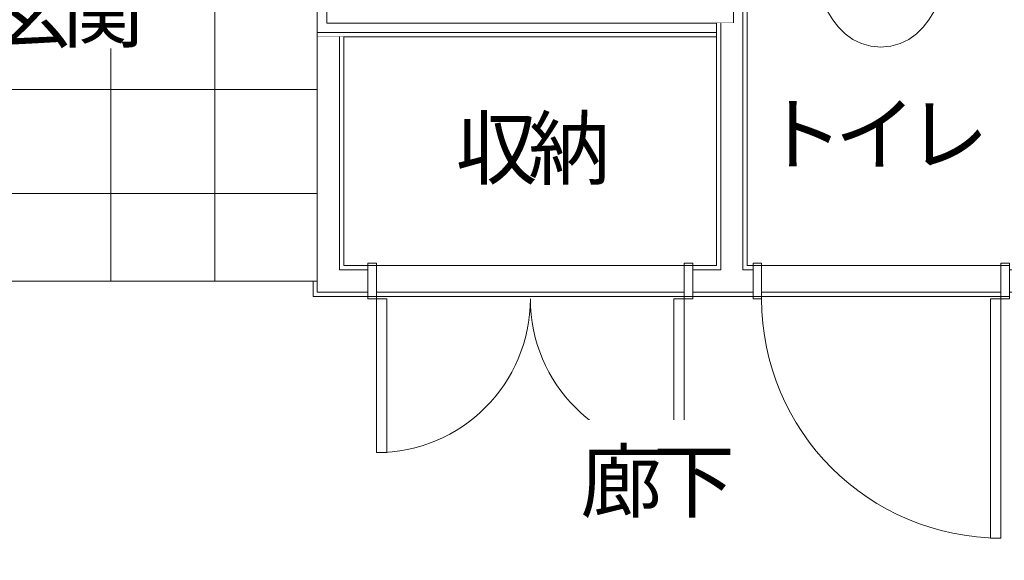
# Model space of a CAD drawing. Header units: millimetres. Extents: x -38341 to 3709, y -10682 to 48718.
# Tile 72 of 118: x -8496 to -5616, y 41598 to 43181. Entities that reach past the tile are written whole.
import ezdxf

# ---------------------------------------------------------------- set-up
doc = ezdxf.new("R2010")
doc.units = ezdxf.units.MM
doc.header["$LTSCALE"] = 50
for name, color, linetype, lineweight in [('02モデリング-01スペース-2名前', 7, 'Continuous', 5), ('02モデリング-03スラブ-仕上げ', 7, 'Continuous', 5), ('02モデリング-03スラブ-仕上げ_ハッチング', 7, 'Continuous', 5), ('02モデリング-04壁-内部', 7, 'Continuous', 5), ('02モデリング-04壁-内部_ハッチング', 7, 'Continuous', 5), ('02モデリング-04壁-外部', 7, 'Continuous', 5), ('02モデリング-04壁-外部_ハッチング', 7, 'Continuous', 5), ('02モデリング-07建具-木製', 7, 'Continuous', 5), ('02モデリング-07建具-木製_ハッチング', 7, 'Continuous', 5), ('02モデリング-07建具-鋼製', 7, 'Continuous', 5), ('02モデリング-07建具-鋼製_ハッチング', 7, 'Continuous', 5), ('03構成要素-2壁-PB', 7, 'Continuous', 5), ('03構成要素-2壁-PB_ハッチング', 7, 'Continuous', 5), ('08設備機器-便器', 7, 'Continuous', 5), ('08設備機器-便器_ハッチング', 7, 'Continuous', 5), ('一般', 7, 'Continuous', 5), ('一般_ハッチング', 7, 'Continuous', 5)]:
    doc.layers.add(name, color=color, linetype=linetype, lineweight=lineweight)
doc.styles.add('PT Sans Narrow', font='PTSans.ttc')
doc.styles.get("Standard").update_dxf_attribs({"font": 'txt', "bigfont": 'BIGFONT.SHX'})
pattern_1 = [(0, (0, 0), (2e-14, -304.8), []), (-90, (0, 0), (304.8, 0), [])]

# ---------------------------------------------------------------- blocks, each defined once
blk = doc.blocks.new('グループ-230')
at = {"color": 255, "linetype": 'Continuous', "lineweight": 5, "transparency": 33554687}
blk.add_wipeout([(6367.5, 7477.5), (7482.5, 7477.5), (7482.5, 6782.5), (7400.6, 6782.5), (7400.6, 6717.5), (6450.6, 6717.5), (6450.6, 6782.5), (6367.5, 6782.5)], dxfattribs=at).dxf.layer = '02モデリング-03スラブ-仕上げ_ハッチング'
at = {"layer": '02モデリング-03スラブ-仕上げ', "color": 7, "linetype": 'Continuous', "lineweight": 5, "transparency": 33554687, "flags": 128}
blk.add_lwpolyline([(6367.5, 7477.5), (7482.5, 7477.5), (7482.5, 6782.5), (7400.6, 6782.5), (7400.6, 6717.5), (6450.6, 6717.5), (6450.6, 6782.5), (6367.5, 6782.5)], close=True, dxfattribs=at)
at = {"color": 255, "linetype": 'Continuous', "lineweight": 5, "transparency": 33554687}
blk.add_wipeout([(6367.5, 7477.5), (7482.5, 7477.5), (7482.5, 6782.5), (7400.6, 6782.5), (7400.6, 6717.5), (6450.6, 6717.5), (6450.6, 6782.5), (6367.5, 6782.5)], dxfattribs=at).dxf.layer = '02モデリング-03スラブ-仕上げ_ハッチング'
at = {"layer": '02モデリング-03スラブ-仕上げ', "color": 7, "linetype": 'Continuous', "lineweight": 5, "transparency": 33554687, "flags": 128}
blk.add_lwpolyline([(6367.5, 7477.5), (7482.5, 7477.5), (7482.5, 6782.5), (7400.6, 6782.5), (7400.6, 6717.5), (6450.6, 6717.5), (6450.6, 6782.5), (6367.5, 6782.5)], close=True, dxfattribs=at)
at = {"layer": '02モデリング-03スラブ-仕上げ', "color": 0, "flags": 1}
for tag in ['IFC_UUID', 'instanceID']:
    blk.add_attdef(tag, (6367.5, 6717.5), '', height=0.18, dxfattribs=at)
blk = doc.blocks.new('グループ-231')
at = {"color": 255, "linetype": 'Continuous', "lineweight": 5, "transparency": 33554687}
blk.add_wipeout([(7547.5, 8277.5), (8352.5, 8277.5), (8352.5, 6782.5), (8327, 6782.5), (8327, 6717.5), (7577, 6717.5), (7577, 6782.5), (7547.5, 6782.5)], dxfattribs=at).dxf.layer = '02モデリング-03スラブ-仕上げ_ハッチング'
at = {"layer": '02モデリング-03スラブ-仕上げ', "color": 7, "linetype": 'Continuous', "lineweight": 5, "transparency": 33554687, "flags": 128}
blk.add_lwpolyline([(7547.5, 8277.5), (8352.5, 8277.5), (8352.5, 6782.5), (8327, 6782.5), (8327, 6717.5), (7577, 6717.5), (7577, 6782.5), (7547.5, 6782.5)], close=True, dxfattribs=at)
at = {"color": 255, "linetype": 'Continuous', "lineweight": 5, "transparency": 33554687}
blk.add_wipeout([(7547.5, 8277.5), (8352.5, 8277.5), (8352.5, 6782.5), (8327, 6782.5), (8327, 6717.5), (7577, 6717.5), (7577, 6782.5), (7547.5, 6782.5)], dxfattribs=at).dxf.layer = '02モデリング-03スラブ-仕上げ_ハッチング'
at = {"layer": '02モデリング-03スラブ-仕上げ', "color": 7, "linetype": 'Continuous', "lineweight": 5, "transparency": 33554687, "flags": 128}
blk.add_lwpolyline([(7547.5, 8277.5), (8352.5, 8277.5), (8352.5, 6782.5), (8327, 6782.5), (8327, 6717.5), (7577, 6717.5), (7577, 6782.5), (7547.5, 6782.5)], close=True, dxfattribs=at)
at = {"layer": '02モデリング-03スラブ-仕上げ', "color": 0, "flags": 1}
for tag in ['IFC_UUID', 'instanceID']:
    blk.add_attdef(tag, (7547.5, 6717.5), '', height=0.18, dxfattribs=at)
blk = doc.blocks.new('グループ-232')
at = {"color": 255, "linetype": 'Continuous', "lineweight": 5, "transparency": 33554687}
blk.add_wipeout([(6302.5, 6750), (4822.5, 6750), (4822.5, 5682.5), (6489, 5682.5), (6489, 5617.5), (7314, 5617.5), (7314, 5695), (9842.5, 5682.5), (9842.5, 6717.5), (6302.5, 6717.5)], dxfattribs=at).dxf.layer = '02モデリング-03スラブ-仕上げ_ハッチング'
at = {"layer": '02モデリング-03スラブ-仕上げ', "color": 7, "linetype": 'Continuous', "lineweight": 5, "transparency": 33554687, "flags": 128}
blk.add_lwpolyline([(6302.5, 6750), (4822.5, 6750), (4822.5, 5682.5), (6489, 5682.5), (6489, 5617.5), (7314, 5617.5), (7314, 5695), (9842.5, 5682.5), (9842.5, 6717.5), (6302.5, 6717.5)], close=True, dxfattribs=at)
at = {"color": 255, "linetype": 'Continuous', "lineweight": 5, "transparency": 33554687}
blk.add_wipeout([(6302.5, 6750), (4822.5, 6750), (4822.5, 5682.5), (6489, 5682.5), (6489, 5617.5), (7314, 5617.5), (7314, 5695), (9842.5, 5682.5), (9842.5, 6717.5), (6302.5, 6717.5)], dxfattribs=at).dxf.layer = '02モデリング-03スラブ-仕上げ_ハッチング'
at = {"layer": '02モデリング-03スラブ-仕上げ', "color": 7, "linetype": 'Continuous', "lineweight": 5, "transparency": 33554687, "flags": 128}
blk.add_lwpolyline([(6302.5, 6750), (4822.5, 6750), (4822.5, 5682.5), (6489, 5682.5), (6489, 5617.5), (7314, 5617.5), (7314, 5695), (9842.5, 5682.5), (9842.5, 6717.5), (6302.5, 6717.5)], close=True, dxfattribs=at)
at = {"layer": '02モデリング-03スラブ-仕上げ', "color": 0, "flags": 1}
for tag in ['IFC_UUID', 'instanceID']:
    blk.add_attdef(tag, (4822.5, 5617.5), '', height=0.18, dxfattribs=at)
blk = doc.blocks.new('グループ-258')
at = {"layer": '08設備機器-便器', "color": 7, "linetype": 'Continuous', "lineweight": 18, "transparency": 33554687, "flags": 128}
for points in [[(7619.8, 8227.3), (7630.4, 8227.4), (7632.4, 8227.4), (7632.4, 8222.8), (7633.5, 8218.8), (7636.4, 8215.8), (7640.4, 8214.8), (7646.4, 8214.8), (7646.5, 8213.7), (7646.7, 8212.5), (7648.2, 8210.4), (7650.7, 8209.5), (7653.1, 8210.4), (7654.6, 8212.5), (7654.8, 8213.7), (7654.8, 8214.8), (7660.7, 8214.8), (7660.7, 8213), (7663.4, 8213), (7663.6, 8215.1), (7665.1, 8215.8), (7668, 8218.8), (7669.1, 8222.8), (7669.1, 8224.1), (7694, 8224.1), (7693.8, 8160.9), (7737.7, 8160.9), (7737.7, 8173), (7765.4, 8173.3), (7763.8, 8171), (7755.9, 8159.4), (7752.8, 8154), (7752.5, 8153.4), (7752.4, 8153.1), (7751.2, 8150.8), (7747.6, 8143.5), (7744.5, 8137.1), (7736.8, 8115.9), (7735.5, 8111.8), (7731.1, 8095.3), (7730.1, 8091.3), (7726.7, 8074.5), (7726.6, 8073.8), (7726.4, 8073.1), (7726.3, 8072.4), (7723.4, 8053.5), (7723.3, 8052.8), (7723.2, 8052.1), (7723.1, 8051.5), (7721, 8032.3), (7720.9, 8032), (7720.9, 8031.7), (7720.9, 8031.4), (7720.3, 8024.1), (7719.2, 8011.1), (7719.1, 8010.3), (7718, 7989.9), (7717.2, 7969.6), (7717.2, 7969.3), (7716.8, 7947.9), (7716.8, 7933.3), (7716.8, 7920.8), (7717, 7908.3), (7717.3, 7895.8), (7717.9, 7883.1), (7718.6, 7870.3), (7718.8, 7867.5), (7720.7, 7841.7), (7720.8, 7840.8), (7721, 7831), (7723.9, 7789.6), (7729.1, 7748.1), (7736.7, 7706.7), (7743.4, 7672.9), (7752, 7639.6), (7759.9, 7615.1), (7761.9, 7609.2), (7769.9, 7588.7), (7779.2, 7568.4), (7781.7, 7563.1), (7795.3, 7538.4), (7810.5, 7514.8), (7827.1, 7492.7), (7846.3, 7473.2), (7868.7, 7457.2), (7881.7, 7450.8), (7893.9, 7445.1), (7921.5, 7437.4), (7933.6, 7436.1), (7950.7, 7434.7), (7967.9, 7436.1), (7980, 7437.4), (8007.6, 7445.1), (8019.8, 7450.8), (8032.8, 7457.2), (8055.2, 7473.2), (8074.4, 7492.7), (8091, 7514.8), (8106.2, 7538.4), (8119.8, 7563.1), (8122.3, 7568.4), (8131.6, 7588.7), (8139.6, 7609.2), (8141.6, 7615.1), (8149.5, 7639.6), (8158.1, 7672.9), (8164.8, 7706.7), (8172.4, 7748.1), (8177.6, 7789.6), (8180.5, 7831), (8180.7, 7840.8), (8180.8, 7841.7), (8182.7, 7867.5), (8182.9, 7870.3), (8183.6, 7883.1), (8184.2, 7895.8), (8184.5, 7908.3), (8184.7, 7920.8), (8184.7, 7933.3), (8184.7, 7947.9), (8184.3, 7969.3), (8184.3, 7969.6), (8183.5, 7989.9), (8182.4, 8010.3), (8182.3, 8011.1), (8181.2, 8024.1), (8180.6, 8031.4), (8180.6, 8031.7), (8180.6, 8032), (8180.5, 8032.3), (8178.4, 8051.5), (8178.3, 8052.1), (8178.2, 8052.8), (8178.1, 8053.5), (8175.2, 8072.4), (8175.1, 8073.1), (8174.9, 8073.8), (8174.8, 8074.5), (8171.4, 8091.3), (8170.4, 8095.3), (8166, 8111.8), (8164.7, 8115.9), (8157, 8137.1), (8153.9, 8143.5), (8149.1, 8153.1), (8149, 8153.4), (8148.8, 8153.7), (8145.6, 8159.4), (8137.7, 8171), (8135.1, 8174.8), (8134.8, 8175.1), (8134.6, 8175.4), (8134.3, 8175.7), (8128.1, 8182.4), (8120.1, 8190.6), (8115.6, 8194), (8104.1, 8202.7), (8087.1, 8212.1), (8079.3, 8215.7), (8072.2, 8218.6), (8064.3, 8221.3), (8056.9, 8223.5), (8043.6, 8227), (8038.3, 8228), (8034.6, 8228.7), (8023.3, 8230.6), (8019.5, 8231.1), (8013.3, 8231.9), (8012.3, 8232), (7989.1, 8233.9), (7985.2, 8234.2), (7950.7, 8235), (7916.3, 8234.2), (7912.4, 8233.9), (7889.2, 8232), (7888.9, 8232), (7888.2, 8231.9), (7887.5, 8231.8), (7726.5, 8231.8), (7726.5, 8235), (7742.6, 8235), (7742.7, 8250), (7688.8, 8250), (7688.9, 8235), (7705, 8235), (7705, 8231.8), (7669.1, 8231.8), (7669.1, 8245), (7685.7, 8245), (7685.7, 8250), (7615.7, 8250), (7615.7, 8245), (7628.3, 8245), (7628.1, 8244), (7626.5, 8241.4), (7625.9, 8241.2), (7618.5, 8241.2), (7611, 8241.2), (7607.6, 8240.1), (7607.2, 8239.4), (7606.8, 8236.7), (7607, 8236), (7609.1, 8232.6), (7613.1, 8229.4), (7617.6, 8227.6), (7618.6, 8227.6)], [(7632.4, 8245), (7632.4, 8229.8), (7630.1, 8229.8), (7620.1, 8229.7), (7618.1, 8230), (7614.4, 8231.5), (7611, 8234.2), (7609.2, 8237), (7609.4, 8238.3), (7609.8, 8238.5), (7611.1, 8238.8), (7618.7, 8238.8), (7625.8, 8238.8), (7626.4, 8238.9), (7627.8, 8239.2), (7630.1, 8241.9), (7630.2, 8242.2), (7630.8, 8245)], [(7789.8, 8197), (7797.4, 8202.7), (7814.4, 8212.1), (7822.2, 8215.7), (7829.3, 8218.6), (7837.2, 8221.3), (7844.6, 8223.5), (7846.8, 8224.1), (7736.9, 8224.1), (7736.9, 8213), (7737.2, 8211.4), (7738, 8210.1), (7739.7, 8208.8), (7741.6, 8208.1), (7742.4, 8208), (7779.6, 8208), (7779.6, 8197.1)]]:
    blk.add_lwpolyline(points, close=True, dxfattribs=at)
at = {"color": 255, "linetype": 'Continuous', "lineweight": 5, "transparency": 33554687}
blk.add_wipeout([(7720.9, 7835.9), (7724.4, 7872), (7727.6, 7904.3), (7730.5, 7932.7), (7733.1, 7957.3), (7735.3, 7977.9), (7737.2, 7994.7), (7738.7, 8007.6), (7740, 8016.7), (7741.2, 8023.6), (7742.7, 8030.3), (7744.5, 8036.7), (7746.5, 8042.9), (7748.9, 8048.7), (7751.6, 8054.3), (7754.6, 8059.6), (7757.9, 8064.6), (7761.2, 8069.3), (7764.5, 8073.6), (7767.7, 8077.5), (7770.7, 8081), (7773.7, 8084), (7776.6, 8086.7), (7779.4, 8089), (7782, 8090.8), (7784.7, 8092.5), (7787.3, 8094.1), (7790, 8095.8), (7792.7, 8097.4), (7795.5, 8099.1), (7798.3, 8100.7), (7801.1, 8102.4), (7803.9, 8104), (7806.7, 8105.6), (7809.6, 8107.1), (7812.5, 8108.4), (7815.5, 8109.7), (7818.4, 8110.8), (7821.4, 8111.9), (7824.4, 8112.8), (7827.4, 8113.7), (7830.6, 8114.4), (7833.9, 8115.1), (7837.5, 8115.7), (7841.3, 8116.3), (7845.3, 8116.8), (7849.5, 8117.2), (7853.9, 8117.6), (7858.6, 8118), (7863.6, 8118.3), (7869, 8118.5), (7874.9, 8118.8), (7881.3, 8119.1), (7888.1, 8119.3), (7895.4, 8119.5), (7903.2, 8119.8), (7911.4, 8120), (7919.9, 8120.1), (7928.2, 8120.3), (7936.4, 8120.4), (7944.5, 8120.5), (7952.5, 8120.5), (7960.4, 8120.5), (7968.2, 8120.5), (7975.9, 8120.4), (7983.5, 8120.3), (7990.9, 8120), (7998.1, 8119.6), (8005.1, 8119.1), (8012, 8118.4), (8018.7, 8117.7), (8025.2, 8116.8), (8031.5, 8115.7), (8037.8, 8114.6), (8044.2, 8113.3), (8050.5, 8111.8), (8057, 8110.3), (8063.5, 8108.6), (8070, 8106.7), (8076.6, 8104.7), (8083.3, 8102.6), (8089.8, 8100.4), (8096, 8097.9), (8101.8, 8095.3), (8107.4, 8092.6), (8112.6, 8089.6), (8117.4, 8086.5), (8122, 8083.2), (8126.2, 8079.8), (8130.2, 8076.1), (8133.9, 8072.2), (8137.5, 8067.9), (8140.8, 8063.3), (8143.9, 8058.5), (8146.9, 8053.3), (8149.6, 8047.9), (8152.2, 8042.2), (8154.6, 8036.3), (8156.9, 8030.4), (8159.1, 8024.5), (8161.2, 8018.7), (8163.2, 8012.8), (8165.2, 8007), (8167, 8001.1), (8168.8, 7995.3), (8170.4, 7989.5), (8171.8, 7983.8), (8173.1, 7978.1), (8174.2, 7972.5), (8175.1, 7967), (8175.9, 7961.5), (8176.5, 7956.1), (8176.9, 7950.8), (8177.3, 7945.5), (8177.6, 7940.2), (8178, 7934.9), (8178.3, 7929.6), (8178.6, 7924.2), (8178.9, 7918.9), (8179.3, 7913.5), (8179.6, 7908.2), (8179.9, 7902.6), (8180.2, 7896.5), (8180.4, 7890), (8180.7, 7883), (8180.9, 7875.5), (8181.1, 7867.6), (8181.3, 7859.2), (8181.4, 7850.3)], dxfattribs=at).dxf.layer = '08設備機器-便器_ハッチング'
at = {"layer": '08設備機器-便器', "color": 7, "linetype": 'Continuous', "lineweight": 5, "transparency": 33554687}
blk.add_open_spline([(7720.9, 7835.9), (7735.7, 7988.2), (7744.2, 8045.1), (7771.5, 8084.2), (7792.5, 8097.4), (7815.2, 8110.6), (7839.6, 8116.7), (7877.6, 8119.2), (7945.3, 8120.8), (8006.5, 8120.1), (8056.6, 8111.3), (8110, 8093.9), (8142.4, 8065.7), (8161.9, 8018.6), (8175.6, 7972), (8178.3, 7929.6), (8180.8, 7886.7), (8181.4, 7850.3)], degree=2, dxfattribs=at)
blk = doc.blocks.new('グループ-259')
at = {"layer": '08設備機器-便器', "color": 7, "transparency": 33554687}
blk.add_blockref('グループ-258', (0, 0), dxfattribs=at)
blk = doc.blocks.new('グループ-260')
at = {"layer": '08設備機器-便器', "color": 7, "transparency": 33554687}
blk.add_blockref('グループ-259', (0, 0), dxfattribs=at)
at = {"layer": '02モデリング-07建具-木製', "color": 0, "flags": 1}
for tag in ['設備機器', '部位', '記号', 'メーカー', '備考']:
    blk.add_attdef(tag, (7606.8, 7434.7), '', height=0.18, dxfattribs=at)
blk = doc.blocks.new('グループ-275')
at = {"layer": '02モデリング-07建具-木製', "color": 7, "linetype": 'Continuous', "lineweight": 5, "transparency": 33554687}
for p, q in [((-475, 52.5), (-475, -52.5)), ((475, 52.5), (475, -52.5))]:
    blk.add_line(p, q, dxfattribs=at)
blk = doc.blocks.new('グループ-276')
at = {"color": 255, "linetype": 'Continuous', "lineweight": 5, "transparency": 33554687}
for points in [[(-475, 52.5), (-450, 52.5), (-450, -52.5), (-475, -52.5)], [(450, 52.5), (475, 52.5), (475, -52.5), (450, -52.5)]]:
    blk.add_wipeout(points, dxfattribs=at).dxf.layer = '02モデリング-07建具-木製_ハッチング'
at = {"layer": '02モデリング-07建具-木製', "color": 7, "linetype": 'Continuous', "lineweight": 5, "transparency": 33554687, "flags": 128}
for points in [[(-475, 52.5), (-450, 52.5), (-450, -52.5), (-475, -52.5)], [(450, 52.5), (475, 52.5), (475, -52.5), (450, -52.5)]]:
    blk.add_lwpolyline(points, close=True, dxfattribs=at)
blk = doc.blocks.new('グループ-277')
at = {"layer": '02モデリング-07建具-木製', "color": 7, "transparency": 33554687}
blk.add_blockref('グループ-275', (0, 0), dxfattribs=at)
blk.add_blockref('グループ-276', (0, 0), dxfattribs=at)
at = {"layer": '02モデリング-07建具-木製', "color": 7, "linetype": 'Continuous', "lineweight": 5, "transparency": 33554687}
for p, q in [((-475, 52.5), (-450, 52.5)), ((-450, 52.5), (-450, -52.5)), ((475, 52.5), (450, 52.5)), ((450, 52.5), (450, -52.5)), ((-475, -52.5), (-450, -52.5)), ((475, -52.5), (450, -52.5))]:
    blk.add_line(p, q, dxfattribs=at)
blk = doc.blocks.new('グループ-278')
at = {"layer": '02モデリング-07建具-木製', "color": 7, "linetype": 'Continuous', "lineweight": 5, "transparency": 33554687}
blk.add_arc((-450, -52.5), 450, 270, 0, dxfattribs=at)
blk = doc.blocks.new('グループ-280')
at = {"color": 255, "linetype": 'Continuous', "lineweight": 5, "transparency": 33554687}
blk.add_wipeout([(-420, -52.5), (-420, -502.5), (-450, -502.5), (-450, -52.5)], dxfattribs=at).dxf.layer = '02モデリング-07建具-木製_ハッチング'
at = {"layer": '02モデリング-07建具-木製', "color": 7, "linetype": 'Continuous', "lineweight": 5, "transparency": 33554687, "flags": 128}
blk.add_lwpolyline([(-420, -52.5), (-420, -502.5), (-450, -502.5), (-450, -52.5)], close=True, dxfattribs=at)
blk = doc.blocks.new('グループ-281')
at = {"layer": '一般', "color": 7, "transparency": 33554687}
blk.add_blockref('グループ-280', (0, 0), dxfattribs=at)
blk = doc.blocks.new('グループ-282')
at = {"layer": '一般', "color": 7, "transparency": 33554687}
blk.add_blockref('グループ-281', (0, 0), dxfattribs=at)
blk = doc.blocks.new('グループ-283')
at = {"layer": '02モデリング-07建具-木製', "color": 7, "linetype": 'Continuous', "lineweight": 5, "transparency": 33554687}
blk.add_arc((450, -52.5), 450, 180, 270, dxfattribs=at)
blk = doc.blocks.new('グループ-285')
at = {"color": 255, "linetype": 'Continuous', "lineweight": 5, "transparency": 33554687}
blk.add_wipeout([(420, -502.5), (420, -52.5), (450, -52.5), (450, -502.5)], dxfattribs=at).dxf.layer = '02モデリング-07建具-木製_ハッチング'
at = {"layer": '02モデリング-07建具-木製', "color": 7, "linetype": 'Continuous', "lineweight": 5, "transparency": 33554687, "flags": 128}
blk.add_lwpolyline([(420, -502.5), (420, -52.5), (450, -52.5), (450, -502.5)], close=True, dxfattribs=at)
blk = doc.blocks.new('グループ-286')
at = {"layer": '一般', "color": 7, "transparency": 33554687}
blk.add_blockref('グループ-285', (0, 0), dxfattribs=at)
blk = doc.blocks.new('グループ-287')
at = {"layer": '一般', "color": 7, "transparency": 33554687}
blk.add_blockref('グループ-286', (0, 0), dxfattribs=at)
blk = doc.blocks.new('グループ-288')
at = {"layer": '02モデリング-07建具-木製', "color": 7, "linetype": 'Continuous', "lineweight": 5, "transparency": 33554687}
for p, q in [((-475, 45), (475, 45)), ((-475, -45), (475, -45))]:
    blk.add_line(p, q, dxfattribs=at)
blk = doc.blocks.new('ドア (2D)-9')
at = {"layer": '02モデリング-07建具-木製', "color": 7, "transparency": 33554687}
blk.add_blockref('グループ-277', (0, 0), dxfattribs=at)
at = {"layer": '02モデリング-07建具-木製', "color": 0, "flags": 1}
for tag in ['記号', 'No.', 'IFC_UUID', 'instanceID']:
    blk.add_attdef(tag, (6450.6, 6247.5), '', height=0.18, dxfattribs=at)
at = {"layer": '一般', "color": 7, "transparency": 33554687}
for name in ['グループ-278', 'グループ-283']:
    blk.add_blockref(name, (0, 0), dxfattribs=at)
at = {"layer": '02モデリング-07建具-木製', "color": 7, "transparency": 33554687}
for name in ['グループ-282', 'グループ-287']:
    blk.add_blockref(name, (0, 0), dxfattribs=at)
at = {"layer": '一般', "color": 7, "transparency": 33554687}
blk.add_blockref('グループ-288', (0, 0), dxfattribs=at)
blk = doc.blocks.new('グループ-289')
at = {"layer": '02モデリング-07建具-鋼製', "color": 7, "linetype": 'Continuous', "lineweight": 5, "transparency": 33554687}
for p, q in [((-375, 52.5), (-375, -52.5)), ((375, 52.5), (375, -52.5))]:
    blk.add_line(p, q, dxfattribs=at)
blk = doc.blocks.new('グループ-290')
at = {"color": 255, "linetype": 'Continuous', "lineweight": 5, "transparency": 33554687}
for points in [[(-375, 52.5), (-350, 52.5), (-350, -52.5), (-375, -52.5)], [(350, 52.5), (375, 52.5), (375, -52.5), (350, -52.5)]]:
    blk.add_wipeout(points, dxfattribs=at).dxf.layer = '02モデリング-07建具-鋼製_ハッチング'
at = {"layer": '02モデリング-07建具-鋼製', "color": 7, "linetype": 'Continuous', "lineweight": 5, "transparency": 33554687, "flags": 128}
for points in [[(-375, 52.5), (-350, 52.5), (-350, -52.5), (-375, -52.5)], [(350, 52.5), (375, 52.5), (375, -52.5), (350, -52.5)]]:
    blk.add_lwpolyline(points, close=True, dxfattribs=at)
blk = doc.blocks.new('グループ-291')
at = {"layer": '02モデリング-07建具-鋼製', "color": 7, "transparency": 33554687}
blk.add_blockref('グループ-289', (0, 0), dxfattribs=at)
blk.add_blockref('グループ-290', (0, 0), dxfattribs=at)
at = {"layer": '02モデリング-07建具-鋼製', "color": 7, "linetype": 'Continuous', "lineweight": 5, "transparency": 33554687}
for p, q in [((-375, 52.5), (-350, 52.5)), ((-350, 52.5), (-350, -52.5)), ((375, 52.5), (350, 52.5)), ((350, 52.5), (350, -52.5)), ((-375, -52.5), (-350, -52.5)), ((375, -52.5), (350, -52.5))]:
    blk.add_line(p, q, dxfattribs=at)
blk = doc.blocks.new('グループ-292')
at = {"layer": '02モデリング-07建具-鋼製', "color": 7, "linetype": 'Continuous', "lineweight": 5, "transparency": 33554687}
blk.add_arc((350, -52.5), 700, 180, 270, dxfattribs=at)
blk = doc.blocks.new('グループ-294')
at = {"color": 255, "linetype": 'Continuous', "lineweight": 5, "transparency": 33554687}
blk.add_wipeout([(320, -752.5), (320, -52.5), (350, -52.5), (350, -752.5)], dxfattribs=at).dxf.layer = '02モデリング-07建具-鋼製_ハッチング'
at = {"layer": '02モデリング-07建具-鋼製', "color": 7, "linetype": 'Continuous', "lineweight": 5, "transparency": 33554687, "flags": 128}
blk.add_lwpolyline([(320, -752.5), (320, -52.5), (350, -52.5), (350, -752.5)], close=True, dxfattribs=at)
blk = doc.blocks.new('グループ-295')
at = {"layer": '一般', "color": 7, "transparency": 33554687}
blk.add_blockref('グループ-294', (0, 0), dxfattribs=at)
blk = doc.blocks.new('グループ-296')
at = {"layer": '一般', "color": 7, "transparency": 33554687}
blk.add_blockref('グループ-295', (0, 0), dxfattribs=at)
blk = doc.blocks.new('グループ-297')
at = {"layer": '02モデリング-07建具-鋼製', "color": 7, "linetype": 'Continuous', "lineweight": 5, "transparency": 33554687}
for p, q in [((-375, 45), (375, 45)), ((-375, -45), (375, -45))]:
    blk.add_line(p, q, dxfattribs=at)
blk = doc.blocks.new('ドア (2D)-10')
at = {"layer": '02モデリング-07建具-鋼製', "color": 7, "transparency": 33554687}
blk.add_blockref('グループ-291', (0, 0), dxfattribs=at)
at = {"layer": '02モデリング-07建具-鋼製', "color": 0, "flags": 1}
for tag in ['IFC_UUID', 'instanceID', '記号', 'No.']:
    blk.add_attdef(tag, (7577, 5997.5), '', height=0.18, dxfattribs=at)
at = {"layer": '一般', "color": 7, "transparency": 33554687}
blk.add_blockref('グループ-292', (0, 0), dxfattribs=at)
at = {"layer": '02モデリング-07建具-鋼製', "color": 7, "transparency": 33554687}
blk.add_blockref('グループ-296', (0, 0), dxfattribs=at)
at = {"layer": '一般', "color": 7, "transparency": 33554687}
blk.add_blockref('グループ-297', (0, 0), dxfattribs=at)
blk = doc.blocks.new('グループ-502')
at = {"color": 255, "linetype": 'Continuous', "lineweight": 5, "transparency": 33554687}
blk.add_wipeout([(6707.2, 7031.3), (7151.8, 7031.3), (7151.8, 7317.7), (6707.2, 7317.7)], dxfattribs=at).dxf.layer = '一般_ハッチング'
at = {"layer": '一般', "color": 7, "transparency": 33554687, "insert": (6707.2, 7031.3), "char_height": 174.919, "attachment_point": 7, "line_spacing_factor": 2.004657, "style": 'PT Sans Narrow'}
blk.add_mtext('{\\T0.89;収納}', dxfattribs=at)
blk = doc.blocks.new('グループ-503')
at = {"layer": '02モデリング-01スペース-2名前', "color": 7, "transparency": 33554687}
blk.add_blockref('グループ-502', (0, 0), dxfattribs=at)
blk = doc.blocks.new('グループ-510')
at = {"color": 255, "linetype": 'Continuous', "lineweight": 5, "transparency": 33554687}
blk.add_wipeout([(7603.2, 7085), (8267.5, 7085), (8267.5, 7371.5), (7603.2, 7371.5)], dxfattribs=at).dxf.layer = '一般_ハッチング'
at = {"layer": '一般', "color": 7, "transparency": 33554687, "insert": (7603.2, 7085), "char_height": 174.919, "attachment_point": 7, "line_spacing_factor": 2.004657, "style": 'PT Sans Narrow'}
blk.add_mtext('{\\T0.89;トイレ}', dxfattribs=at)
blk = doc.blocks.new('グループ-511')
at = {"layer": '02モデリング-01スペース-2名前', "color": 7, "transparency": 33554687}
blk.add_blockref('グループ-510', (0, 0), dxfattribs=at)
blk = doc.blocks.new('グループ-518')
at = {"color": 255, "linetype": 'Continuous', "lineweight": 5, "transparency": 33554687}
blk.add_wipeout([(4822.5, 7827.5), (4822.5, 6750), (6302.5, 6750), (6302.5, 8277.5), (6199.4, 8277.5), (6199.4, 8475), (5349.4, 8475), (5349.4, 8277.5), (5272.5, 8277.5), (5272.5, 7827.5)], dxfattribs=at).dxf.layer = '02モデリング-03スラブ-仕上げ_ハッチング'
at = {"layer": '02モデリング-03スラブ-仕上げ_ハッチング', "linetype": 'Continuous', "lineweight": 5, "transparency": 33554687}
h = blk.add_hatch(dxfattribs=at)
h.set_pattern_fill('12インチタイル HF', style=0, pattern_type=2)
h.set_pattern_definition(pattern_1)
h.paths.add_polyline_path([(4822.5, 7827.5), (4822.5, 6750), (6302.5, 6750), (6302.5, 8277.5), (6199.4, 8277.5), (6199.4, 8475), (5349.4, 8475), (5349.4, 8277.5), (5272.5, 8277.5), (5272.5, 7827.5)])
at = {"layer": '02モデリング-03スラブ-仕上げ', "color": 7, "linetype": 'Continuous', "lineweight": 5, "transparency": 33554687, "flags": 128}
blk.add_lwpolyline([(4822.5, 7827.5), (4822.5, 6750), (6302.5, 6750), (6302.5, 8277.5), (6199.4, 8277.5), (6199.4, 8475), (5349.4, 8475), (5349.4, 8277.5), (5272.5, 8277.5), (5272.5, 7827.5)], close=True, dxfattribs=at)
at = {"color": 255, "linetype": 'Continuous', "lineweight": 5, "transparency": 33554687}
blk.add_wipeout([(4822.5, 7827.5), (4822.5, 6750), (6302.5, 6750), (6302.5, 8277.5), (6199.4, 8277.5), (6199.4, 8475), (5349.4, 8475), (5349.4, 8277.5), (5272.5, 8277.5), (5272.5, 7827.5)], dxfattribs=at).dxf.layer = '02モデリング-03スラブ-仕上げ_ハッチング'
at = {"layer": '02モデリング-03スラブ-仕上げ_ハッチング', "linetype": 'Continuous', "lineweight": 5, "transparency": 33554687}
h = blk.add_hatch(dxfattribs=at)
h.set_pattern_fill('12インチタイル HF', style=0, pattern_type=2)
h.set_pattern_definition(pattern_1)
h.paths.add_polyline_path([(4822.5, 7827.5), (4822.5, 6750), (6302.5, 6750), (6302.5, 8277.5), (6199.4, 8277.5), (6199.4, 8475), (5349.4, 8475), (5349.4, 8277.5), (5272.5, 8277.5), (5272.5, 7827.5)])
at = {"layer": '02モデリング-03スラブ-仕上げ', "color": 7, "linetype": 'Continuous', "lineweight": 5, "transparency": 33554687, "flags": 128}
blk.add_lwpolyline([(4822.5, 7827.5), (4822.5, 6750), (6302.5, 6750), (6302.5, 8277.5), (6199.4, 8277.5), (6199.4, 8475), (5349.4, 8475), (5349.4, 8277.5), (5272.5, 8277.5), (5272.5, 7827.5)], close=True, dxfattribs=at)
at = {"layer": '02モデリング-03スラブ-仕上げ', "color": 0, "flags": 1}
for tag in ['IFC_UUID', 'instanceID']:
    blk.add_attdef(tag, (4822.5, 6750), '', height=0.18, dxfattribs=at)
blk = doc.blocks.new('グループ-519')
at = {"color": 255, "linetype": 'Continuous', "lineweight": 5, "transparency": 33554687}
blk.add_wipeout([(5344.7, 7431.3), (5789.3, 7431.3), (5789.3, 7717.7), (5344.7, 7717.7)], dxfattribs=at).dxf.layer = '一般_ハッチング'
at = {"layer": '一般', "color": 7, "transparency": 33554687, "insert": (5344.7, 7431.3), "char_height": 174.919, "attachment_point": 7, "line_spacing_factor": 2.004657, "style": 'PT Sans Narrow'}
blk.add_mtext('{\\T0.89;玄関}', dxfattribs=at)
blk = doc.blocks.new('グループ-520')
at = {"layer": '02モデリング-01スペース-2名前', "color": 7, "transparency": 33554687}
blk.add_blockref('グループ-519', (0, 0), dxfattribs=at)
blk = doc.blocks.new('グループ-521')
at = {"color": 255, "linetype": 'Continuous', "lineweight": 5, "transparency": 33554687}
blk.add_wipeout([(7072.2, 6056.3), (7516.8, 6056.3), (7516.8, 6342.7), (7072.2, 6342.7)], dxfattribs=at).dxf.layer = '一般_ハッチング'
at = {"layer": '一般', "color": 7, "transparency": 33554687, "insert": (7072.2, 6056.3), "char_height": 174.919, "attachment_point": 7, "line_spacing_factor": 2.004657, "style": 'PT Sans Narrow'}
blk.add_mtext('{\\T0.89;廊下}', dxfattribs=at)
blk = doc.blocks.new('グループ-522')
at = {"layer": '02モデリング-01スペース-2名前', "color": 7, "transparency": 33554687}
blk.add_blockref('グループ-521', (0, 0), dxfattribs=at)
blk = doc.blocks.new('_2F-FL (2D)')
at = {"layer": '02モデリング-03スラブ-仕上げ', "color": 7, "transparency": 33554687}
for name in ['グループ-231', 'グループ-230']:
    blk.add_blockref(name, (0, 0), dxfattribs=at)
at = {"layer": '02モデリング-01スペース-2名前', "color": 7, "transparency": 33554687}
for name in ['グループ-511', 'グループ-503']:
    blk.add_blockref(name, (0, 0), dxfattribs=at)
at = {"layer": '02モデリング-03スラブ-仕上げ', "color": 7, "transparency": 33554687}
blk.add_blockref('グループ-232', (0, 0), dxfattribs=at)
at = {"layer": '02モデリング-07建具-木製', "color": 7, "transparency": 33554687}
blk.add_blockref('グループ-260', (0, 0), dxfattribs=at)
at = {"color": 255, "linetype": 'Continuous', "lineweight": 5, "transparency": 33554687}
blk.add_wipeout([(6330, 8305), (6330, 8265), (6290, 8265), (6290, 7465), (6500, 7675), (6500, 8265), (6350, 8265), (6350, 8305)], dxfattribs=at).dxf.layer = '02モデリング-04壁-外部_ハッチング'
blk.add_wipeout([(6350, 7525), (6350, 8305), (6330, 8305), (6330, 7505)], dxfattribs=at).dxf.layer = '02モデリング-04壁-外部_ハッチング'
blk.add_wipeout([(6330, 7505), (6330, 8265), (6302.5, 8265), (6302.5, 7477.5)], dxfattribs=at).dxf.layer = '02モデリング-04壁-外部_ハッチング'
at = {"layer": '02モデリング-04壁-外部', "color": 7, "linetype": 'Continuous', "lineweight": 5, "transparency": 33554687}
blk.add_line((6330, 8265), (6330, 7505), dxfattribs=at)
blk.add_line((6330, 8265), (6330, 7505), dxfattribs=at)
at = {"color": 255, "linetype": 'Continuous', "lineweight": 5, "transparency": 33554687}
blk.add_wipeout([(6302.5, 7477.5), (6302.5, 8265), (6290, 8265), (6290, 7465)], dxfattribs=at).dxf.layer = '03構成要素-2壁-PB_ハッチング'
at = {"layer": '02モデリング-04壁-外部', "color": 7, "linetype": 'Continuous', "lineweight": 5, "transparency": 33554687}
for p, q in [((6290, 8265), (6290, 7465)), ((6302.5, 8265), (6302.5, 7477.5))]:
    blk.add_line(p, q, dxfattribs=at)
at = {"layer": '03構成要素-2壁-PB', "color": 7, "linetype": 'Continuous', "lineweight": 5, "transparency": 33554687}
for p, q in [((6290, 8265), (6290, 7465)), ((6302.5, 8265), (6302.5, 7477.5))]:
    blk.add_line(p, q, dxfattribs=at)
at = {"color": 255, "linetype": 'Continuous', "lineweight": 5, "transparency": 33554687}
blk.add_wipeout([(7350, 7675), (6500, 7675), (6290, 7465), (7560, 7465)], dxfattribs=at).dxf.layer = '02モデリング-04壁-外部_ハッチング'
blk.add_wipeout([(7500, 7525), (6350, 7525), (6330, 7505), (7520, 7505)], dxfattribs=at).dxf.layer = '02モデリング-04壁-外部_ハッチング'
blk.add_wipeout([(7520, 7505), (6330, 7505), (6302.5, 7477.5), (7547.5, 7477.5)], dxfattribs=at).dxf.layer = '02モデリング-04壁-外部_ハッチング'
at = {"layer": '02モデリング-04壁-外部', "color": 7, "linetype": 'Continuous', "lineweight": 5, "transparency": 33554687}
blk.add_line((6330, 7505), (7520, 7505), dxfattribs=at)
blk.add_line((6330, 7505), (7520, 7505), dxfattribs=at)
at = {"color": 255, "linetype": 'Continuous', "lineweight": 5, "transparency": 33554687}
blk.add_wipeout([(7547.5, 7477.5), (6302.5, 7477.5), (6290, 7465), (7560, 7465)], dxfattribs=at).dxf.layer = '03構成要素-2壁-PB_ハッチング'
at = {"layer": '02モデリング-04壁-外部', "color": 7, "linetype": 'Continuous', "lineweight": 5, "transparency": 33554687}
for p, q in [((6290, 7465), (7560, 7465)), ((6302.5, 7477.5), (7547.5, 7477.5))]:
    blk.add_line(p, q, dxfattribs=at)
at = {"layer": '03構成要素-2壁-PB', "color": 7, "linetype": 'Continuous', "lineweight": 5, "transparency": 33554687}
for p, q in [((6290, 7465), (7560, 7465)), ((6302.5, 7477.5), (7547.5, 7477.5))]:
    blk.add_line(p, q, dxfattribs=at)
at = {"color": 255, "linetype": 'Continuous', "lineweight": 5, "transparency": 33554687}
for points, layer in [([(6290, 6705), (6380, 6795), (6380, 7465), (6290, 7465)], '02モデリング-04壁-内部_ハッチング'), ([(7350, 8265), (7350, 7675), (7560, 7465), (7560, 8265), (7520, 8265), (7520, 8325), (7500, 8325), (7500, 8265)], '02モデリング-04壁-外部_ハッチング')]:
    blk.add_wipeout(points, dxfattribs=at).dxf.layer = layer
for points, layer in [([(6367.5, 6782.5), (6380, 6795), (6380, 7465), (6367.5, 7465)], '02モデリング-04壁-内部_ハッチング'), ([(7500, 8325), (7500, 7525), (7520, 7505), (7520, 8325)], '02モデリング-04壁-外部_ハッチング')]:
    blk.add_wipeout(points, dxfattribs=at).dxf.layer = layer
for points, layer in [([(6302.5, 6717.5), (6367.5, 6782.5), (6367.5, 7465), (6302.5, 7465)], '02モデリング-04壁-内部_ハッチング'), ([(7520, 8265), (7520, 7505), (7547.5, 7477.5), (7547.5, 8265)], '02モデリング-04壁-外部_ハッチング')]:
    blk.add_wipeout(points, dxfattribs=at).dxf.layer = layer
at = {"layer": '02モデリング-04壁-内部', "color": 7, "linetype": 'Continuous', "lineweight": 5, "transparency": 33554687}
blk.add_line((6367.5, 7465), (6367.5, 6782.5), dxfattribs=at)
blk.add_line((6367.5, 7465), (6367.5, 6782.5), dxfattribs=at)
at = {"layer": '02モデリング-04壁-内部', "color": 7, "linetype": 'Continuous', "lineweight": 18, "transparency": 33554687}
blk.add_line((6380, 7465), (6380, 6795), dxfattribs=at)
blk.add_line((6380, 7465), (6380, 6795), dxfattribs=at)
at = {"layer": '02モデリング-04壁-外部', "color": 7, "linetype": 'Continuous', "lineweight": 5, "transparency": 33554687}
blk.add_line((7520, 7505), (7520, 8265), dxfattribs=at)
blk.add_line((7520, 7505), (7520, 8265), dxfattribs=at)
at = {"color": 255, "linetype": 'Continuous', "lineweight": 5, "transparency": 33554687}
for points, layer in [([(6290, 6705), (6302.5, 6717.5), (6302.5, 7465), (6290, 7465)], '02モデリング-04壁-内部_ハッチング'), ([(7547.5, 8265), (7547.5, 7477.5), (7560, 7465), (7560, 8265)], '03構成要素-2壁-PB_ハッチング')]:
    blk.add_wipeout(points, dxfattribs=at).dxf.layer = layer
at = {"layer": '02モデリング-04壁-内部', "color": 7, "linetype": 'Continuous', "lineweight": 18, "transparency": 33554687}
blk.add_line((6290, 7465), (6290, 6705), dxfattribs=at)
blk.add_line((6290, 7465), (6290, 6705), dxfattribs=at)
at = {"layer": '02モデリング-04壁-内部', "color": 7, "linetype": 'Continuous', "lineweight": 5, "transparency": 33554687}
blk.add_line((6302.5, 7465), (6302.5, 6717.5), dxfattribs=at)
blk.add_line((6302.5, 7465), (6302.5, 6717.5), dxfattribs=at)
at = {"layer": '02モデリング-04壁-外部', "color": 7, "linetype": 'Continuous', "lineweight": 5, "transparency": 33554687}
for p, q in [((7547.5, 7477.5), (7547.5, 8265)), ((7560, 7465), (7560, 8265))]:
    blk.add_line(p, q, dxfattribs=at)
at = {"layer": '03構成要素-2壁-PB', "color": 7, "linetype": 'Continuous', "lineweight": 5, "transparency": 33554687}
for p, q in [((7547.5, 7477.5), (7547.5, 8265)), ((7560, 7465), (7560, 8265))]:
    blk.add_line(p, q, dxfattribs=at)
at = {"color": 255, "linetype": 'Continuous', "lineweight": 5, "transparency": 33554687}
blk.add_wipeout([(7547.5, 6782.5), (7560, 6795), (7560, 7505), (7470, 7505), (7470, 6795), (7482.5, 6782.5)], dxfattribs=at).dxf.layer = '02モデリング-04壁-内部_ハッチング'
at = {"color": 255, "linetype": 'Continuous', "lineweight": 18, "transparency": 33554687}
blk.add_wipeout([(6450.6, 6705), (6290, 6705), (6380, 6795), (6450.6, 6795)], dxfattribs=at).dxf.layer = '02モデリング-04壁-内部_ハッチング'
at = {"color": 255, "linetype": 'Continuous', "lineweight": 5, "transparency": 33554687}
blk.add_wipeout([(7547.5, 6782.5), (7560, 6795), (7560, 7505), (7547.5, 7505)], dxfattribs=at).dxf.layer = '02モデリング-04壁-内部_ハッチング'
at = {"color": 255, "linetype": 'Continuous', "lineweight": 18, "transparency": 33554687}
blk.add_wipeout([(6367.5, 6782.5), (6380, 6795), (6450.6, 6795), (6450.6, 6782.5)], dxfattribs=at).dxf.layer = '02モデリング-04壁-内部_ハッチング'
at = {"color": 255, "linetype": 'Continuous', "lineweight": 5, "transparency": 33554687}
for points in [[(7482.5, 6782.5), (7547.5, 6782.5), (7547.5, 7505), (7482.5, 7505)], [(6302.5, 6717.5), (6367.5, 6782.5), (6450.6, 6782.5), (6450.6, 6717.5)]]:
    blk.add_wipeout(points, dxfattribs=at).dxf.layer = '02モデリング-04壁-内部_ハッチング'
at = {"layer": '02モデリング-04壁-内部', "color": 7, "linetype": 'Continuous', "lineweight": 5, "transparency": 33554687}
for p, q in [((7547.5, 7505), (7547.5, 6782.5)), ((7547.5, 7505), (7547.5, 6782.5)), ((6367.5, 6782.5), (6450.6, 6782.5)), ((6367.5, 6782.5), (6450.6, 6782.5))]:
    blk.add_line(p, q, dxfattribs=at)
at = {"layer": '02モデリング-04壁-内部', "color": 7, "linetype": 'Continuous', "lineweight": 18, "transparency": 33554687}
for p, q in [((7560, 7505), (7560, 6795)), ((7560, 7505), (7560, 6795)), ((6380, 6795), (6450.6, 6795)), ((6380, 6795), (6450.6, 6795)), ((6450.6, 6795), (6450.6, 6782.5)), ((6450.6, 6795), (6450.6, 6782.5))]:
    blk.add_line(p, q, dxfattribs=at)
at = {"layer": '02モデリング-03スラブ-仕上げ', "color": 7, "transparency": 33554687}
blk.add_blockref('グループ-518', (0, 0), dxfattribs=at)
at = {"color": 255, "linetype": 'Continuous', "lineweight": 5, "transparency": 33554687}
blk.add_wipeout([(7470, 6795), (7482.5, 6782.5), (7482.5, 7505), (7470, 7505)], dxfattribs=at).dxf.layer = '02モデリング-04壁-内部_ハッチング'
at = {"color": 255, "linetype": 'Continuous', "lineweight": 18, "transparency": 33554687}
blk.add_wipeout([(6290, 6705), (6302.5, 6717.5), (6450.6, 6717.5), (6450.6, 6705)], dxfattribs=at).dxf.layer = '02モデリング-04壁-内部_ハッチング'
at = {"layer": '02モデリング-04壁-内部', "color": 7, "linetype": 'Continuous', "lineweight": 18, "transparency": 33554687}
for p, q in [((7470, 7505), (7470, 6795)), ((7470, 7505), (7470, 6795)), ((6450.6, 6795), (6450.6, 6705)), ((6450.6, 6717.5), (6450.6, 6705)), ((6450.6, 6717.5), (6450.6, 6705)), ((6290, 6705), (6450.6, 6705)), ((6290, 6705), (6450.6, 6705))]:
    blk.add_line(p, q, dxfattribs=at)
at = {"layer": '02モデリング-04壁-内部', "color": 7, "linetype": 'Continuous', "lineweight": 5, "transparency": 33554687}
for p, q in [((7482.5, 7505), (7482.5, 6782.5)), ((7482.5, 7505), (7482.5, 6782.5)), ((6450.6, 6782.5), (6450.6, 6717.5)), ((6302.5, 6717.5), (6450.6, 6717.5)), ((6302.5, 6717.5), (6450.6, 6717.5))]:
    blk.add_line(p, q, dxfattribs=at)
at = {"layer": '02モデリング-01スペース-2名前', "color": 7, "transparency": 33554687}
blk.add_blockref('グループ-520', (0, 0), dxfattribs=at)
at = {"color": 255, "linetype": 'Continuous', "lineweight": 18, "transparency": 33554687}
blk.add_wipeout([(7577, 6705), (7400.6, 6705), (7400.6, 6795), (7470, 6795), (7482.5, 6782.5), (7547.5, 6782.5), (7560, 6795), (7577, 6795)], dxfattribs=at).dxf.layer = '02モデリング-04壁-内部_ハッチング'
for points in [[(7470, 6795), (7482.5, 6782.5), (7400.6, 6782.5), (7400.6, 6795)], [(7547.5, 6782.5), (7560, 6795), (7577, 6795), (7577, 6782.5)]]:
    blk.add_wipeout(points, dxfattribs=at).dxf.layer = '02モデリング-04壁-内部_ハッチング'
at = {"color": 255, "linetype": 'Continuous', "lineweight": 5, "transparency": 33554687}
blk.add_wipeout([(7400.6, 6782.5), (7577, 6782.5), (7577, 6717.5), (7400.6, 6717.5)], dxfattribs=at).dxf.layer = '02モデリング-04壁-内部_ハッチング'
at = {"layer": '02モデリング-04壁-内部', "color": 7, "linetype": 'Continuous', "lineweight": 18, "transparency": 33554687}
for p, q in [((7400.6, 6795), (7470, 6795)), ((7400.6, 6795), (7470, 6795)), ((7400.6, 6782.5), (7400.6, 6795)), ((7400.6, 6782.5), (7400.6, 6795)), ((7560, 6795), (7577, 6795)), ((7560, 6795), (7577, 6795)), ((7577, 6795), (7577, 6782.5)), ((7577, 6795), (7577, 6782.5))]:
    blk.add_line(p, q, dxfattribs=at)
at = {"layer": '02モデリング-04壁-内部', "color": 7, "linetype": 'Continuous', "lineweight": 5, "transparency": 33554687}
for p, q in [((7400.6, 6782.5), (7482.5, 6782.5)), ((7400.6, 6782.5), (7482.5, 6782.5)), ((7547.5, 6782.5), (7577, 6782.5)), ((7547.5, 6782.5), (7577, 6782.5))]:
    blk.add_line(p, q, dxfattribs=at)
at = {"color": 255, "linetype": 'Continuous', "lineweight": 18, "transparency": 33554687}
blk.add_wipeout([(7400.6, 6717.5), (7577, 6717.5), (7577, 6705), (7400.6, 6705)], dxfattribs=at).dxf.layer = '02モデリング-04壁-内部_ハッチング'
at = {"layer": '02モデリング-04壁-内部', "color": 7, "linetype": 'Continuous', "lineweight": 18, "transparency": 33554687}
for p, q in [((7400.6, 6705), (7400.6, 6795)), ((7577, 6795), (7577, 6705)), ((7400.6, 6705), (7400.6, 6717.5)), ((7400.6, 6705), (7400.6, 6717.5)), ((7577, 6717.5), (7577, 6705)), ((7577, 6717.5), (7577, 6705)), ((7400.6, 6705), (7577, 6705)), ((7400.6, 6705), (7577, 6705))]:
    blk.add_line(p, q, dxfattribs=at)
at = {"layer": '02モデリング-04壁-内部', "color": 7, "linetype": 'Continuous', "lineweight": 5, "transparency": 33554687}
for p, q in [((7400.6, 6717.5), (7400.6, 6782.5)), ((7577, 6782.5), (7577, 6717.5)), ((7400.6, 6717.5), (7577, 6717.5)), ((7400.6, 6717.5), (7577, 6717.5))]:
    blk.add_line(p, q, dxfattribs=at)
at = {"layer": '02モデリング-07建具-木製', "color": 7, "transparency": 33554687}
blk.add_blockref('ドア (2D)-9', (6925.6, 6750), dxfattribs=at)
at = {"layer": '02モデリング-07建具-鋼製', "color": 7, "transparency": 33554687}
blk.add_blockref('ドア (2D)-10', (7952, 6750), dxfattribs=at)
at = {"layer": '02モデリング-01スペース-2名前', "color": 7, "transparency": 33554687}
blk.add_blockref('グループ-522', (0, 0), dxfattribs=at)

msp = doc.modelspace()

# ---------------------------------------------------------------- block references
at = {"layer": '一般', "color": 7, "transparency": 33554687}
msp.add_blockref('_2F-FL (2D)', (-13927.831, 35665.986), dxfattribs=at)

doc.saveas('drawing.dxf')
